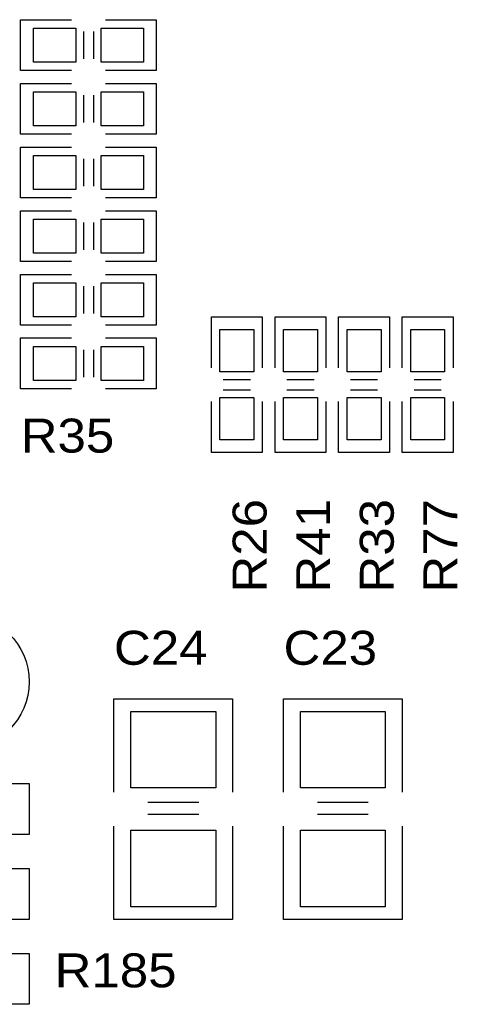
# Model space of a CAD drawing. Extents: x -14006 to 19506, y -9606 to 12409.
# Tile 22 of 29: x 7996 to 9029, y 2063 to 4383. Entities that reach past the tile are written whole.
import ezdxf

# ---------------------------------------------------------------- set-up
doc = ezdxf.new("R2010")
doc.units = 0
doc.layers.add('1', color=7, linetype='CONTINUOUS')

# ---------------------------------------------------------------- blocks, each defined once
blk = doc.blocks.new('FIGURE_SQUARE')
blk.add_lwpolyline([(-0.5, -0.5), (-0.5, 0.5), (0.5, 0.5), (0.5, -0.5)], close=True)
blk = doc.blocks.new('FIGURE_CIRCLE')
blk.add_circle((0, 0), 0.5)

msp = doc.modelspace()

# ---------------------------------------------------------------- linework, layer by layer
at = {"layer": '1'}
for points in [[(8118.6, 4262.64), (7998.6, 4262.64), (7998.6, 4382.64)], [(7998.6, 4382.64), (8118.6, 4382.64)], [(8198.6, 4382.64), (8318.6, 4382.64), (8318.6, 4262.64), (8198.6, 4262.64)], [(8146.6, 4354.64), (8146.6, 4290.64)], [(8170.6, 4354.64), (8170.6, 4290.64)], [(8118.6, 4112.64), (7998.6, 4112.64), (7998.6, 4232.64)], [(7998.6, 4232.64), (8118.6, 4232.64)], [(8198.6, 4232.64), (8318.6, 4232.64), (8318.6, 4112.64), (8198.6, 4112.64)], [(8146.6, 4204.64), (8146.6, 4140.64)], [(8170.6, 4204.64), (8170.6, 4140.64)], [(8118.6, 3962.64), (7998.6, 3962.64), (7998.6, 4082.64)], [(7998.6, 4082.64), (8118.6, 4082.64)], [(8198.6, 4082.64), (8318.6, 4082.64), (8318.6, 3962.64), (8198.6, 3962.64)], [(8146.6, 4054.64), (8146.6, 3990.64)], [(8170.6, 4054.64), (8170.6, 3990.64)], [(8118.6, 3812.64), (7998.6, 3812.64), (7998.6, 3932.64)], [(7998.6, 3932.64), (8118.6, 3932.64)], [(8198.6, 3932.64), (8318.6, 3932.64), (8318.6, 3812.64), (8198.6, 3812.64)], [(8146.6, 3904.64), (8146.6, 3840.64)], [(8170.6, 3904.64), (8170.6, 3840.64)], [(7998.6, 3782.64), (8118.6, 3782.64)], [(8118.6, 3662.64), (7998.6, 3662.64), (7998.6, 3782.64)], [(8198.6, 3782.64), (8318.6, 3782.64), (8318.6, 3662.64), (8198.6, 3662.64)], [(8146.6, 3754.64), (8146.6, 3690.64)], [(8170.6, 3754.64), (8170.6, 3690.64)], [(8448.6, 3562.64), (8448.6, 3682.64), (8568.6, 3682.64), (8568.6, 3562.64)], [(8598.6, 3562.64), (8598.6, 3682.64), (8718.6, 3682.64), (8718.6, 3562.64)], [(8748.6, 3562.64), (8748.6, 3682.64), (8868.6, 3682.64), (8868.6, 3562.64)], [(8898.6, 3562.64), (8898.6, 3682.64), (9018.6, 3682.64), (9018.6, 3562.64)], [(8118.6, 3512.64), (7998.6, 3512.64), (7998.6, 3632.64)], [(7998.6, 3632.64), (8118.6, 3632.64)], [(8198.6, 3632.64), (8318.6, 3632.64), (8318.6, 3512.64), (8198.6, 3512.64)], [(8146.6, 3604.64), (8146.6, 3540.64)], [(8170.6, 3604.64), (8170.6, 3540.64)], [(8476.6, 3534.64), (8540.6, 3534.64)], [(8626.6, 3534.64), (8690.6, 3534.64)], [(8776.6, 3534.64), (8840.6, 3534.64)], [(8926.6, 3534.64), (8990.6, 3534.64)], [(8476.6, 3510.64), (8540.6, 3510.64)], [(8626.6, 3510.64), (8690.6, 3510.64)], [(8776.6, 3510.64), (8840.6, 3510.64)], [(8926.6, 3510.64), (8990.6, 3510.64)], [(8568.6, 3482.64), (8568.6, 3362.64), (8448.6, 3362.64)], [(8448.6, 3362.64), (8448.6, 3482.64)], [(8718.6, 3482.64), (8718.6, 3362.64), (8598.6, 3362.64)], [(8598.6, 3362.64), (8598.6, 3482.64)], [(8748.6, 3362.64), (8748.6, 3482.64)], [(8868.6, 3482.64), (8868.6, 3362.64), (8748.6, 3362.64)], [(9018.6, 3482.64), (9018.6, 3362.64), (8898.6, 3362.64)], [(8898.6, 3362.64), (8898.6, 3482.64)], [(8218.6, 2562.64), (8218.6, 2782.64), (8238.6, 2782.64), (8498.6, 2782.64), (8498.6, 2562.64)], [(8618.6, 2562.64), (8618.6, 2782.64), (8638.6, 2782.64), (8898.6, 2782.64), (8898.6, 2562.64)], [(7898.6, 2582.64), (8018.6, 2582.64), (8018.6, 2462.64)], [(8298.6, 2538.64), (8418.6, 2538.64)], [(8698.6, 2538.64), (8818.6, 2538.64)], [(8298.6, 2510.64), (8418.6, 2510.64)], [(8698.6, 2510.64), (8818.6, 2510.64)], [(8498.6, 2482.64), (8498.6, 2262.64), (8218.6, 2262.64)], [(8218.6, 2262.64), (8218.6, 2482.64)], [(8618.6, 2262.64), (8618.6, 2482.64)], [(8898.6, 2482.64), (8898.6, 2262.64), (8618.6, 2262.64)], [(8018.6, 2462.64), (7898.6, 2462.64)], [(7898.6, 2382.64), (8018.6, 2382.64), (8018.6, 2262.64)], [(8018.6, 2262.64), (7898.6, 2262.64)], [(7898.6, 2182.64), (8018.6, 2182.64), (8018.6, 2062.64)], [(8018.6, 2062.64), (7898.6, 2062.64)]]:
    msp.add_lwpolyline(points, dxfattribs=at)

# ---------------------------------------------------------------- block references
for name, p, xscale, yscale in [('FIGURE_SQUARE', (8078.6, 4322.64), 100, 80), ('FIGURE_SQUARE', (8238.6, 4322.64), 100, 80), ('FIGURE_SQUARE', (8078.6, 4172.64), 100, 80), ('FIGURE_SQUARE', (8238.6, 4172.64), 100, 80), ('FIGURE_SQUARE', (8078.6, 4022.64), 100, 80), ('FIGURE_SQUARE', (8238.6, 4022.64), 100, 80), ('FIGURE_SQUARE', (8078.6, 3872.64), 100, 80), ('FIGURE_SQUARE', (8238.6, 3872.64), 100, 80), ('FIGURE_SQUARE', (8078.6, 3722.64), 100, 80), ('FIGURE_SQUARE', (8238.6, 3722.64), 100, 80), ('FIGURE_SQUARE', (8508.6, 3602.64), 80, 100), ('FIGURE_SQUARE', (8658.6, 3602.64), 80, 100), ('FIGURE_SQUARE', (8808.6, 3602.64), 80, 100), ('FIGURE_SQUARE', (8958.6, 3602.64), 80, 100), ('FIGURE_SQUARE', (8078.6, 3572.64), 100, 80), ('FIGURE_SQUARE', (8238.6, 3572.64), 100, 80), ('FIGURE_SQUARE', (8508.6, 3442.64), 80, 100), ('FIGURE_SQUARE', (8658.6, 3442.64), 80, 100), ('FIGURE_SQUARE', (8808.6, 3442.64), 80, 100), ('FIGURE_SQUARE', (8958.6, 3442.64), 80, 100), ('FIGURE_CIRCLE', (7858.6, 2822.64), 320, 320), ('FIGURE_SQUARE', (8358.6, 2662.64), 200, 180), ('FIGURE_SQUARE', (8758.6, 2662.64), 200, 180), ('FIGURE_SQUARE', (8358.6, 2382.64), 200, 180), ('FIGURE_SQUARE', (8758.6, 2382.64), 200, 180)]:
    msp.add_blockref(name, p, dxfattribs=dict(at, xscale=xscale, yscale=yscale))

# ---------------------------------------------------------------- texts
at = {"layer": '1', "width": 1.125}
for s, p in [('R35', (7998.6, 3362.64)), ('C24', (8218.6, 2862.64)), ('C23', (8618.6, 2862.64)), ('R185', (8078.6, 2102.64))]:
    msp.add_text(s, height=80, dxfattribs=at).set_placement(p)
for s, p in [('R26', (8578.6, 3032.64)), ('R41', (8728.6, 3032.64)), ('R33', (8878.6, 3032.64)), ('R77', (9028.6, 3032.64))]:
    msp.add_text(s, height=80, rotation=90, dxfattribs=at).set_placement(p)

doc.saveas('drawing.dxf')
